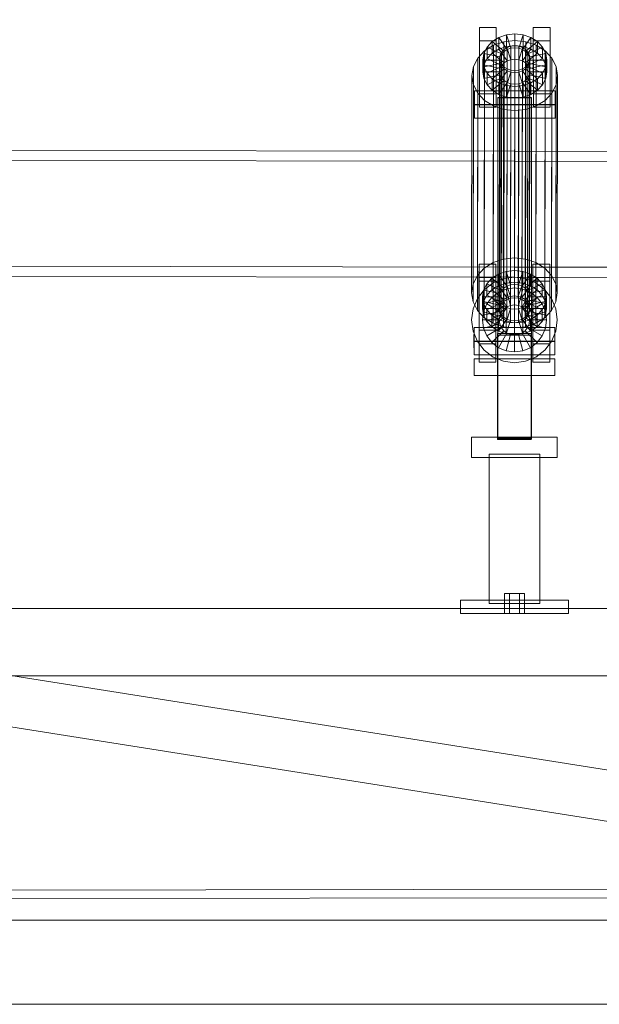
# Model space of a CAD drawing. Header units: millimetres. Extents: x -4738 to 65662, y -68080 to 6847.
# Tile 21 of 256: x 9026 to 9370, y -56250 to -55665. Entities that reach past the tile are written whole.
import ezdxf

# ---------------------------------------------------------------- set-up
doc = ezdxf.new("R2010")
doc.units = ezdxf.units.MM
doc.layers.add('COTAS_P', color=1, linetype='Continuous', lineweight=0)
doc.layers.add('R27_C10_CONJUNTO', color=7, linetype='Continuous', lineweight=0)
doc.dimstyles.new('R19_10', dxfattribs={"dimtxt": 25, "dimasz": 15, "dimexe": 15, "dimexo": 8, "dimgap": 10, "dimtad": 1, "dimtih": 1, "dimtoh": 1, "dimdsep": 46, "dimcen": 0.09, "dimadec": 0, "dimazin": 0, "dimtfac": 1, "dimtdec": 4, "dimtofl": 0, "dimtmove": 0, "dimatfit": 3, "dimfxl": 1, "dimtolj": 1, "dimtzin": 0, "dimarcsym": 0})

# ---------------------------------------------------------------- blocks, each defined once
blk = doc.blocks.new('DIM_R31_61')
at = {"layer": 'COTAS_P'}
for p, q in [((0, -55400), (15, -55395.5)), ((10475, -55400), (10460, -55395.5)), ((0, -56000), (0, -55400)), ((0, -55400), (10475, -55400)), ((0, -55400), (15, -55404.5)), ((10475, -55400), (10460, -55404.5)), ((10475, -56000), (10475, -55400))]:
    blk.add_line(p, q, dxfattribs=at)
blk.add_text('10475 P', height=25, dxfattribs=at).set_placement((5237.5, -55390))

msp = doc.modelspace()

# ---------------------------------------------------------------- linework, layer by layer
at = {"layer": 'R27_C10_CONJUNTO'}
for p, q in [((9299.174, -55677.933), (9299.186, -55669.903)), ((9299.186, -55669.903), (9309.186, -55669.903)), ((9299.186, -55669.903), (9299.216, -55709.222)), ((9309.186, -55669.903), (9309.174, -55677.933)), ((9309.216, -55709.222), (9309.186, -55669.903)), ((9331.174, -55677.933), (9331.186, -55669.903)), ((9331.186, -55669.903), (9341.186, -55669.903)), ((9331.186, -55669.903), (9331.216, -55709.222)), ((9341.186, -55669.903), (9341.174, -55677.933)), ((9341.216, -55709.222), (9341.186, -55669.903)), ((9306.756, -55678.311), (9310.689, -55675.838)), ((9310.689, -55675.838), (9310.678, -55682.721)), ((9310.689, -55675.838), (9315.27, -55674.283)), ((9315.695, -55682.932), (9310.689, -55675.838)), ((9315.27, -55674.283), (9315.26, -55681.166)), ((9315.27, -55674.283), (9320.188, -55673.753)), ((9317.865, -55682.196), (9315.27, -55674.283)), ((9320.188, -55673.753), (9320.177, -55680.636)), ((9320.194, -55681.944), (9320.188, -55673.753)), ((9320.188, -55673.753), (9325.106, -55674.283)), ((9322.523, -55682.196), (9325.106, -55674.283)), ((9324.695, -55682.932), (9329.689, -55675.838)), ((9325.106, -55674.283), (9325.095, -55681.166)), ((9325.106, -55674.283), (9329.689, -55675.838)), ((9329.689, -55675.838), (9329.678, -55682.721)), ((9329.689, -55675.838), (9333.626, -55678.311)), ((9309.174, -55677.933), (9299.174, -55677.933)), ((9299.203, -55717.252), (9299.174, -55677.933)), ((9301.844, -55685.288), (9303.739, -55681.535)), ((9302.213, -55683.782), (9307.471, -55680.475)), ((9303.739, -55681.535), (9303.728, -55688.418)), ((9303.739, -55681.535), (9306.756, -55678.311)), ((9312.402, -55685.631), (9303.739, -55681.535)), ((9306.756, -55678.311), (9306.745, -55685.194)), ((9313.831, -55684.104), (9306.756, -55678.311)), ((9307.471, -55680.475), (9307.272, -55809.53)), ((9307.471, -55680.475), (9313.596, -55678.396)), ((9309.174, -55677.933), (9309.203, -55717.252)), ((9315.26, -55681.166), (9310.678, -55682.721)), ((9313.596, -55678.396), (9313.396, -55807.451)), ((9313.596, -55678.396), (9320.169, -55677.687)), ((9313.833, -55682.956), (9315.696, -55681.785)), ((9320.177, -55680.636), (9315.26, -55681.166)), ((9315.26, -55681.166), (9317.854, -55689.078)), ((9315.696, -55681.785), (9315.465, -55831.488)), ((9315.696, -55681.785), (9317.866, -55681.048)), ((9317.866, -55681.048), (9317.635, -55830.752)), ((9320.194, -55681.944), (9317.865, -55682.196)), ((9317.866, -55681.048), (9320.196, -55680.797)), ((9320.196, -55680.797), (9319.964, -55830.5)), ((9320.169, -55677.687), (9319.97, -55806.742)), ((9320.169, -55677.687), (9326.744, -55678.396)), ((9325.095, -55681.166), (9320.177, -55680.636)), ((9320.177, -55680.636), (9320.183, -55688.827)), ((9320.183, -55688.827), (9320.194, -55681.944)), ((9322.523, -55682.196), (9320.194, -55681.944)), ((9320.196, -55680.797), (9322.525, -55681.048)), ((9322.525, -55681.048), (9322.294, -55830.752)), ((9325.095, -55681.166), (9322.513, -55689.078)), ((9322.525, -55681.048), (9324.696, -55681.785)), ((9324.696, -55681.785), (9324.465, -55831.488)), ((9324.696, -55681.785), (9326.561, -55682.956)), ((9329.678, -55682.721), (9325.095, -55681.166)), ((9326.744, -55678.396), (9326.544, -55807.451)), ((9326.559, -55684.104), (9333.626, -55678.311)), ((9326.744, -55678.396), (9332.871, -55680.475)), ((9327.991, -55685.631), (9336.648, -55681.535)), ((9341.174, -55677.933), (9331.174, -55677.933)), ((9331.203, -55717.252), (9331.174, -55677.933)), ((9332.871, -55680.475), (9332.672, -55809.53)), ((9332.871, -55680.475), (9338.134, -55683.782)), ((9333.626, -55678.311), (9333.615, -55685.194)), ((9333.626, -55678.311), (9336.648, -55681.535)), ((9336.648, -55681.535), (9336.637, -55688.418)), ((9336.648, -55681.535), (9338.549, -55685.288)), ((9341.174, -55677.933), (9341.203, -55717.252)), ((9298.18, -55688.091), (9302.213, -55683.782)), ((9301.199, -55689.317), (9301.844, -55685.288)), ((9301.844, -55685.288), (9301.833, -55692.171)), ((9311.505, -55687.409), (9301.844, -55685.288)), ((9302.213, -55683.782), (9302.014, -55812.836)), ((9306.745, -55685.194), (9303.728, -55688.418)), ((9310.678, -55682.721), (9306.745, -55685.194)), ((9306.745, -55685.194), (9313.821, -55690.987)), ((9310.678, -55682.721), (9315.684, -55689.815)), ((9311.505, -55687.409), (9311.199, -55689.317)), ((9311.201, -55688.17), (9311.506, -55686.261)), ((9311.506, -55686.261), (9311.275, -55835.965)), ((9311.494, -55694.291), (9311.505, -55687.409)), ((9312.402, -55685.631), (9311.505, -55687.409)), ((9311.506, -55686.261), (9312.404, -55684.483)), ((9312.404, -55684.483), (9312.173, -55834.187)), ((9312.392, -55692.513), (9312.402, -55685.631)), ((9313.831, -55684.104), (9312.402, -55685.631)), ((9312.404, -55684.483), (9313.833, -55682.956)), ((9313.833, -55682.956), (9313.602, -55832.66)), ((9313.821, -55690.987), (9313.831, -55684.104)), ((9315.695, -55682.932), (9313.831, -55684.104)), ((9315.684, -55689.815), (9315.695, -55682.932)), ((9317.865, -55682.196), (9315.695, -55682.932)), ((9317.854, -55689.078), (9317.865, -55682.196)), ((9322.513, -55689.078), (9322.523, -55682.196)), ((9324.695, -55682.932), (9322.523, -55682.196)), ((9329.678, -55682.721), (9324.684, -55689.815)), ((9324.684, -55689.815), (9324.695, -55682.932)), ((9326.559, -55684.104), (9324.695, -55682.932)), ((9326.561, -55682.956), (9326.33, -55832.66)), ((9326.549, -55690.987), (9326.559, -55684.104)), ((9333.615, -55685.194), (9326.549, -55690.987)), ((9327.991, -55685.631), (9326.559, -55684.104)), ((9326.561, -55682.956), (9327.993, -55684.483)), ((9327.993, -55684.483), (9327.761, -55834.187)), ((9327.98, -55692.513), (9327.991, -55685.631)), ((9328.891, -55687.409), (9327.991, -55685.631)), ((9327.993, -55684.483), (9328.893, -55686.261)), ((9328.893, -55686.261), (9328.661, -55835.965)), ((9328.881, -55694.291), (9328.891, -55687.409)), ((9328.891, -55687.409), (9338.549, -55685.288)), ((9329.199, -55689.317), (9328.891, -55687.409)), ((9328.893, -55686.261), (9329.201, -55688.17)), ((9333.615, -55685.194), (9329.678, -55682.721)), ((9336.637, -55688.418), (9333.615, -55685.194)), ((9338.134, -55683.782), (9337.935, -55812.836)), ((9338.134, -55683.782), (9342.174, -55688.091)), ((9338.549, -55685.288), (9338.538, -55692.171)), ((9338.549, -55685.288), (9339.199, -55689.317)), ((9294.785, -55698.494), (9295.647, -55693.109)), ((9295.647, -55693.109), (9295.447, -55822.163)), ((9295.647, -55693.109), (9298.18, -55688.091)), ((9298.18, -55688.091), (9297.981, -55817.145)), ((9301.199, -55689.317), (9301.189, -55696.2)), ((9301.833, -55692.171), (9301.189, -55696.2)), ((9311.199, -55689.317), (9301.199, -55689.317)), ((9301.85, -55693.345), (9301.199, -55689.317)), ((9303.728, -55688.418), (9301.833, -55692.171)), ((9301.833, -55692.171), (9311.494, -55694.291)), ((9301.85, -55693.345), (9301.839, -55700.228)), ((9311.507, -55691.225), (9301.85, -55693.345)), ((9303.751, -55697.099), (9301.85, -55693.345)), ((9303.728, -55688.418), (9312.392, -55692.513)), ((9312.408, -55693.003), (9303.751, -55697.099)), ((9311.201, -55688.17), (9310.97, -55837.873)), ((9311.189, -55696.2), (9311.199, -55689.317)), ((9311.199, -55689.317), (9311.507, -55691.225)), ((9311.509, -55690.078), (9311.201, -55688.17)), ((9311.509, -55690.078), (9311.278, -55839.781)), ((9311.494, -55694.291), (9312.392, -55692.513)), ((9311.497, -55698.108), (9311.507, -55691.225)), ((9311.507, -55691.225), (9312.408, -55693.003)), ((9312.41, -55691.856), (9311.509, -55690.078)), ((9312.41, -55691.856), (9312.178, -55841.559)), ((9312.392, -55692.513), (9313.821, -55690.987)), ((9312.397, -55699.886), (9312.408, -55693.003)), ((9312.408, -55693.003), (9313.839, -55694.53)), ((9313.841, -55693.383), (9312.41, -55691.856)), ((9313.841, -55693.383), (9313.61, -55843.086)), ((9313.821, -55690.987), (9315.684, -55689.815)), ((9315.706, -55694.554), (9313.841, -55693.383)), ((9315.684, -55689.815), (9317.854, -55689.078)), ((9317.854, -55689.078), (9320.183, -55688.827)), ((9320.183, -55688.827), (9322.513, -55689.078)), ((9322.513, -55689.078), (9324.684, -55689.815)), ((9324.684, -55689.815), (9326.549, -55690.987)), ((9326.569, -55693.383), (9324.706, -55694.554)), ((9326.569, -55693.383), (9326.338, -55843.086)), ((9326.549, -55690.987), (9327.98, -55692.513)), ((9326.567, -55694.53), (9327.996, -55693.003)), ((9327.998, -55691.856), (9326.569, -55693.383)), ((9327.998, -55691.856), (9327.767, -55841.559)), ((9336.637, -55688.418), (9327.98, -55692.513)), ((9327.98, -55692.513), (9328.881, -55694.291)), ((9327.986, -55699.886), (9327.996, -55693.003)), ((9327.996, -55693.003), (9328.894, -55691.225)), ((9327.996, -55693.003), (9336.66, -55697.099)), ((9328.896, -55690.078), (9327.998, -55691.856)), ((9328.896, -55690.078), (9328.664, -55839.781)), ((9338.538, -55692.171), (9328.881, -55694.291)), ((9328.883, -55698.108), (9328.894, -55691.225)), ((9328.894, -55691.225), (9329.199, -55689.317)), ((9328.894, -55691.225), (9338.555, -55693.345)), ((9329.201, -55688.17), (9328.896, -55690.078)), ((9328.97, -55837.873), (9329.201, -55688.17)), ((9329.199, -55689.317), (9329.189, -55696.2)), ((9339.199, -55689.317), (9329.199, -55689.317)), ((9338.538, -55692.171), (9336.637, -55688.418)), ((9338.555, -55693.345), (9336.66, -55697.099)), ((9339.189, -55696.2), (9338.538, -55692.171)), ((9338.555, -55693.345), (9338.544, -55700.228)), ((9339.199, -55689.317), (9338.555, -55693.345)), ((9339.189, -55696.2), (9339.199, -55689.317)), ((9342.174, -55688.091), (9341.975, -55817.145)), ((9342.174, -55688.091), (9344.716, -55693.109)), ((9344.716, -55693.109), (9344.516, -55822.163)), ((9344.716, -55693.109), (9345.585, -55698.494)), ((9294.785, -55698.494), (9294.586, -55827.548)), ((9295.655, -55703.879), (9294.785, -55698.494)), ((9301.189, -55696.2), (9311.189, -55696.2)), ((9301.189, -55696.2), (9301.839, -55700.228)), ((9301.839, -55700.228), (9311.497, -55698.108)), ((9303.751, -55697.099), (9303.74, -55703.982)), ((9306.773, -55700.322), (9303.751, -55697.099)), ((9313.839, -55694.53), (9306.773, -55700.322)), ((9315.704, -55695.701), (9310.71, -55702.795)), ((9311.189, -55696.2), (9311.494, -55694.291)), ((9311.497, -55698.108), (9311.189, -55696.2)), ((9312.397, -55699.886), (9311.497, -55698.108)), ((9313.829, -55701.413), (9313.839, -55694.53)), ((9313.839, -55694.53), (9315.704, -55695.701)), ((9317.875, -55696.438), (9315.293, -55704.35)), ((9315.706, -55694.554), (9315.474, -55844.257)), ((9315.694, -55702.584), (9315.704, -55695.701)), ((9315.704, -55695.701), (9317.875, -55696.438)), ((9317.877, -55695.291), (9315.706, -55694.554)), ((9317.877, -55695.291), (9317.646, -55844.994)), ((9317.865, -55703.321), (9317.875, -55696.438)), ((9317.875, -55696.438), (9320.205, -55696.689)), ((9320.207, -55695.542), (9317.877, -55695.291)), ((9320.207, -55695.542), (9319.975, -55845.245)), ((9320.194, -55703.572), (9320.205, -55696.689)), ((9320.205, -55696.689), (9322.534, -55696.438)), ((9320.205, -55696.689), (9320.211, -55704.881)), ((9322.536, -55695.291), (9320.207, -55695.542)), ((9322.536, -55695.291), (9322.304, -55844.994)), ((9322.523, -55703.321), (9322.534, -55696.438)), ((9322.534, -55696.438), (9324.704, -55695.701)), ((9322.534, -55696.438), (9325.128, -55704.35)), ((9324.706, -55694.554), (9322.536, -55695.291)), ((9324.706, -55694.554), (9324.474, -55844.257)), ((9324.694, -55702.584), (9324.704, -55695.701)), ((9324.704, -55695.701), (9326.567, -55694.53)), ((9324.704, -55695.701), (9329.71, -55702.795)), ((9326.557, -55701.413), (9326.567, -55694.53)), ((9326.567, -55694.53), (9333.643, -55700.322)), ((9328.883, -55698.108), (9327.986, -55699.886)), ((9328.881, -55694.291), (9329.189, -55696.2)), ((9329.189, -55696.2), (9328.883, -55698.108)), ((9338.544, -55700.228), (9328.883, -55698.108)), ((9329.189, -55696.2), (9339.189, -55696.2)), ((9336.66, -55697.099), (9333.643, -55700.322)), ((9336.66, -55697.099), (9336.649, -55703.982)), ((9338.544, -55700.228), (9339.189, -55696.2)), ((9345.585, -55698.494), (9344.724, -55703.879)), ((9345.386, -55827.548), (9345.585, -55698.494)), ((9295.655, -55703.879), (9295.455, -55832.934)), ((9298.196, -55708.897), (9295.655, -55703.879)), ((9301.839, -55700.228), (9303.74, -55703.982)), ((9303.74, -55703.982), (9312.397, -55699.886)), ((9303.74, -55703.982), (9306.762, -55707.205)), ((9306.773, -55700.322), (9306.762, -55707.205)), ((9306.762, -55707.205), (9313.829, -55701.413)), ((9310.71, -55702.795), (9306.773, -55700.322)), ((9310.699, -55709.678), (9315.694, -55702.584)), ((9310.71, -55702.795), (9310.699, -55709.678)), ((9315.293, -55704.35), (9310.71, -55702.795)), ((9313.829, -55701.413), (9312.397, -55699.886)), ((9315.694, -55702.584), (9313.829, -55701.413)), ((9315.283, -55711.233), (9317.865, -55703.321)), ((9315.293, -55704.35), (9315.283, -55711.233)), ((9320.211, -55704.881), (9315.293, -55704.35)), ((9317.865, -55703.321), (9315.694, -55702.584)), ((9320.194, -55703.572), (9317.865, -55703.321)), ((9322.523, -55703.321), (9320.194, -55703.572)), ((9320.201, -55711.764), (9320.194, -55703.572)), ((9320.211, -55704.881), (9320.201, -55711.764)), ((9325.128, -55704.35), (9320.211, -55704.881)), ((9324.694, -55702.584), (9322.523, -55703.321)), ((9325.118, -55711.233), (9322.523, -55703.321)), ((9326.557, -55701.413), (9324.694, -55702.584)), ((9329.699, -55709.678), (9324.694, -55702.584)), ((9325.128, -55704.35), (9325.118, -55711.233)), ((9329.71, -55702.795), (9325.128, -55704.35)), ((9327.986, -55699.886), (9326.557, -55701.413)), ((9333.632, -55707.205), (9326.557, -55701.413)), ((9336.649, -55703.982), (9327.986, -55699.886)), ((9329.71, -55702.795), (9329.699, -55709.678)), ((9333.643, -55700.322), (9329.71, -55702.795)), ((9333.643, -55700.322), (9333.632, -55707.205)), ((9333.632, -55707.205), (9336.649, -55703.982)), ((9336.649, -55703.982), (9338.544, -55700.228)), ((9344.724, -55703.879), (9342.19, -55708.897)), ((9344.724, -55703.879), (9344.524, -55832.934)), ((9296.202, -55715.614), (9296.215, -55707.584)), ((9296.215, -55707.584), (9344.215, -55707.584)), ((9296.215, -55707.584), (9296.221, -55715.775)), ((9298.196, -55708.897), (9297.996, -55837.952)), ((9302.236, -55713.206), (9298.196, -55708.897)), ((9299.216, -55709.222), (9299.203, -55717.252)), ((9309.216, -55709.222), (9299.216, -55709.222)), ((9306.762, -55707.205), (9310.699, -55709.678)), ((9309.203, -55717.252), (9309.216, -55709.222)), ((9310.699, -55709.678), (9315.283, -55711.233)), ((9315.283, -55711.233), (9320.201, -55711.764)), ((9320.201, -55711.764), (9325.118, -55711.233)), ((9325.118, -55711.233), (9329.699, -55709.678)), ((9329.699, -55709.678), (9333.632, -55707.205)), ((9331.216, -55709.222), (9331.203, -55717.252)), ((9341.216, -55709.222), (9331.216, -55709.222)), ((9342.19, -55708.897), (9338.157, -55713.206)), ((9341.203, -55717.252), (9341.216, -55709.222)), ((9342.19, -55708.897), (9341.99, -55837.952)), ((9344.215, -55707.584), (9344.202, -55715.614)), ((9344.221, -55715.775), (9344.215, -55707.584)), ((9344.202, -55715.614), (9296.202, -55715.614)), ((9296.208, -55723.805), (9296.202, -55715.614)), ((9296.221, -55715.775), (9296.208, -55723.805)), ((9344.221, -55715.775), (9296.221, -55715.775)), ((9302.236, -55713.206), (9302.036, -55842.261)), ((9307.499, -55716.513), (9302.236, -55713.206)), ((9307.499, -55716.513), (9307.299, -55845.567)), ((9313.626, -55718.591), (9307.499, -55716.513)), ((9310.208, -55711.726), (9310.208, -55711.471)), ((9310.208, -55711.471), (9330.208, -55711.471)), ((9310.211, -55914.086), (9310.208, -55711.471)), ((9330.208, -55711.726), (9310.208, -55711.726)), ((9310.211, -55914.341), (9310.208, -55711.726)), ((9332.899, -55716.513), (9326.774, -55718.591)), ((9330.208, -55711.471), (9330.208, -55711.726)), ((9330.211, -55914.086), (9330.208, -55711.471)), ((9330.208, -55711.726), (9330.211, -55914.341)), ((9332.899, -55716.513), (9332.699, -55845.567)), ((9338.157, -55713.206), (9332.899, -55716.513)), ((9338.157, -55713.206), (9337.957, -55842.261)), ((9344.202, -55715.614), (9344.208, -55723.805)), ((9344.208, -55723.805), (9344.221, -55715.775)), ((9299.203, -55717.252), (9309.203, -55717.252)), ((9313.626, -55718.591), (9313.427, -55847.646)), ((9320.201, -55719.3), (9313.626, -55718.591)), ((9320.201, -55719.3), (9320.001, -55848.355)), ((9326.774, -55718.591), (9320.201, -55719.3)), ((9326.774, -55718.591), (9326.575, -55847.646)), ((9331.203, -55717.252), (9341.203, -55717.252)), ((9296.208, -55723.805), (9344.208, -55723.805)), ((9320.116, -55743.384), (8870.116, -55742.689)), ((9320.009, -55812.214), (9320.116, -55743.384)), ((9320.116, -55743.384), (9320.106, -55749.384)), ((9770.116, -55744.08), (9320.116, -55743.384)), ((8870.106, -55748.688), (9320.106, -55749.384)), ((9320.106, -55749.384), (9320, -55818.214)), ((9320.106, -55749.384), (9770.106, -55750.08)), ((9298.956, -55818.459), (9298.969, -55810.429)), ((9298.969, -55810.429), (9308.969, -55810.429)), ((9298.969, -55810.429), (9298.998, -55849.748)), ((9307.272, -55809.53), (9302.014, -55812.836)), ((9313.396, -55807.451), (9307.272, -55809.53)), ((9308.969, -55810.429), (9308.956, -55818.459)), ((9308.998, -55849.748), (9308.969, -55810.429)), ((9319.97, -55806.742), (9313.396, -55807.451)), ((9326.544, -55807.451), (9319.97, -55806.742)), ((9332.672, -55809.53), (9326.544, -55807.451)), ((9330.956, -55818.459), (9330.969, -55810.429)), ((9330.969, -55810.429), (9340.969, -55810.429)), ((9330.969, -55810.429), (9330.998, -55849.748)), ((9337.935, -55812.836), (9332.672, -55809.53)), ((9340.969, -55810.429), (9340.956, -55818.459)), ((9340.998, -55849.748), (9340.969, -55810.429)), ((8870.009, -55811.518), (9320.009, -55812.214)), ((9302.014, -55812.836), (9297.981, -55817.145)), ((9306.539, -55818.837), (9310.472, -55816.364)), ((9310.472, -55816.364), (9310.461, -55823.247)), ((9310.472, -55816.364), (9315.053, -55814.809)), ((9315.477, -55823.458), (9310.472, -55816.364)), ((9315.053, -55814.809), (9315.042, -55821.692)), ((9315.053, -55814.809), (9319.97, -55814.279)), ((9317.647, -55822.722), (9315.053, -55814.809)), ((9319.97, -55814.279), (9319.96, -55821.162)), ((9319.976, -55822.47), (9319.97, -55814.279)), ((9319.97, -55814.279), (9324.888, -55814.809)), ((9320.009, -55812.214), (9770.009, -55812.909)), ((9322.306, -55822.722), (9324.888, -55814.809)), ((9324.477, -55823.458), (9329.472, -55816.364)), ((9324.888, -55814.809), (9324.878, -55821.692)), ((9324.888, -55814.809), (9329.472, -55816.364)), ((9329.472, -55816.364), (9329.461, -55823.247)), ((9329.472, -55816.364), (9333.409, -55818.837)), ((9341.975, -55817.145), (9337.935, -55812.836)), ((9320, -55818.214), (8870, -55817.518)), ((9295.447, -55822.163), (9294.586, -55827.548)), ((9297.981, -55817.145), (9295.447, -55822.163)), ((9308.956, -55818.459), (9298.956, -55818.459)), ((9298.986, -55857.778), (9298.956, -55818.459)), ((9299, -55820.614), (9309, -55820.614)), ((9299, -55820.614), (9299, -55868.614)), ((9301.626, -55825.815), (9303.522, -55822.061)), ((9302.039, -55825.653), (9307.3, -55821.617)), ((9303.522, -55822.061), (9303.511, -55828.944)), ((9303.522, -55822.061), (9306.539, -55818.837)), ((9312.185, -55826.157), (9303.522, -55822.061)), ((9306.539, -55818.837), (9306.528, -55825.72)), ((9313.614, -55824.63), (9306.539, -55818.837)), ((9307.3, -55821.617), (9313.426, -55819.079)), ((9308.956, -55818.459), (9308.986, -55857.778)), ((9309, -55868.614), (9309, -55820.614)), ((9315.042, -55821.692), (9310.461, -55823.247)), ((9313.426, -55819.079), (9320, -55818.214)), ((9319.96, -55821.162), (9315.042, -55821.692)), ((9315.042, -55821.692), (9317.637, -55829.604)), ((9324.878, -55821.692), (9319.96, -55821.162)), ((9319.96, -55821.162), (9319.966, -55829.353)), ((9770, -55818.909), (9320, -55818.214)), ((9320, -55818.214), (9326.574, -55819.079)), ((9324.878, -55821.692), (9322.295, -55829.604)), ((9329.461, -55823.247), (9324.878, -55821.692)), ((9326.342, -55824.63), (9333.409, -55818.837)), ((9326.574, -55819.079), (9332.7, -55821.617)), ((9327.773, -55826.157), (9336.431, -55822.061)), ((9340.956, -55818.459), (9330.956, -55818.459)), ((9330.986, -55857.778), (9330.956, -55818.459)), ((9331, -55820.614), (9341, -55820.614)), ((9331, -55820.614), (9331, -55868.614)), ((9332.7, -55821.617), (9337.961, -55825.653)), ((9333.409, -55818.837), (9333.398, -55825.72)), ((9333.409, -55818.837), (9336.431, -55822.061)), ((9336.431, -55822.061), (9336.42, -55828.944)), ((9336.431, -55822.061), (9338.332, -55825.815)), ((9340.956, -55818.459), (9340.986, -55857.778)), ((9341, -55868.614), (9341, -55820.614)), ((9344.516, -55822.163), (9341.975, -55817.145)), ((9345.386, -55827.548), (9344.516, -55822.163)), ((9294.586, -55827.548), (9295.455, -55832.934)), ((9298.003, -55830.914), (9302.039, -55825.653)), ((9300.982, -55829.843), (9301.626, -55825.815)), ((9301.626, -55825.815), (9301.616, -55832.697)), ((9311.287, -55827.935), (9301.626, -55825.815)), ((9306.528, -55825.72), (9303.511, -55828.944)), ((9310.461, -55823.247), (9306.528, -55825.72)), ((9306.528, -55825.72), (9313.603, -55831.513)), ((9306.565, -55830.179), (9310.5, -55827.159)), ((9310.461, -55823.247), (9315.467, -55830.341)), ((9310.5, -55827.159), (9315.082, -55825.261)), ((9315.5, -55835.819), (9310.5, -55827.159)), ((9311.287, -55827.935), (9310.982, -55829.843)), ((9311.277, -55834.818), (9311.287, -55827.935)), ((9312.185, -55826.157), (9311.287, -55827.935)), ((9312.174, -55833.039), (9312.185, -55826.157)), ((9313.614, -55824.63), (9312.185, -55826.157)), ((9313.603, -55831.513), (9313.614, -55824.63)), ((9315.477, -55823.458), (9313.614, -55824.63)), ((9315.082, -55825.261), (9320, -55824.614)), ((9317.671, -55834.92), (9315.082, -55825.261)), ((9315.467, -55830.341), (9315.477, -55823.458)), ((9317.647, -55822.722), (9315.477, -55823.458)), ((9317.637, -55829.604), (9317.647, -55822.722)), ((9319.976, -55822.47), (9317.647, -55822.722)), ((9319.966, -55829.353), (9319.976, -55822.47)), ((9322.306, -55822.722), (9319.976, -55822.47)), ((9320, -55834.614), (9320, -55824.614)), ((9320, -55824.614), (9324.918, -55825.261)), ((9322.295, -55829.604), (9322.306, -55822.722)), ((9324.477, -55823.458), (9322.306, -55822.722)), ((9322.329, -55834.92), (9324.918, -55825.261)), ((9329.461, -55823.247), (9324.467, -55830.341)), ((9324.467, -55830.341), (9324.477, -55823.458)), ((9326.342, -55824.63), (9324.477, -55823.458)), ((9324.5, -55835.819), (9329.5, -55827.159)), ((9324.918, -55825.261), (9329.5, -55827.159)), ((9326.331, -55831.513), (9326.342, -55824.63)), ((9333.398, -55825.72), (9326.331, -55831.513)), ((9327.773, -55826.157), (9326.342, -55824.63)), ((9327.763, -55833.039), (9327.773, -55826.157)), ((9328.674, -55827.935), (9327.773, -55826.157)), ((9328.663, -55834.818), (9328.674, -55827.935)), ((9328.674, -55827.935), (9338.332, -55825.815)), ((9328.982, -55829.843), (9328.674, -55827.935)), ((9333.398, -55825.72), (9329.461, -55823.247)), ((9329.5, -55827.159), (9333.435, -55830.179)), ((9336.42, -55828.944), (9333.398, -55825.72)), ((9337.961, -55825.653), (9341.997, -55830.914)), ((9338.332, -55825.815), (9338.321, -55832.697)), ((9338.332, -55825.815), (9338.982, -55829.843)), ((9344.524, -55832.934), (9345.386, -55827.548)), ((9295.455, -55832.934), (9297.996, -55837.952)), ((9295.465, -55837.04), (9298.003, -55830.914)), ((9300.982, -55829.843), (9300.971, -55836.726)), ((9301.616, -55832.697), (9300.971, -55836.726)), ((9310.982, -55829.843), (9300.982, -55829.843)), ((9301.632, -55833.871), (9300.982, -55829.843)), ((9303.511, -55828.944), (9301.616, -55832.697)), ((9301.616, -55832.697), (9311.277, -55834.818)), ((9301.632, -55833.871), (9301.622, -55840.754)), ((9311.29, -55831.751), (9301.632, -55833.871)), ((9303.533, -55837.625), (9301.632, -55833.871)), ((9303.511, -55828.944), (9312.174, -55833.039)), ((9312.191, -55833.529), (9303.533, -55837.625)), ((9303.546, -55834.114), (9306.565, -55830.179)), ((9313.636, -55837.25), (9306.565, -55830.179)), ((9310.971, -55836.726), (9310.982, -55829.843)), ((9310.982, -55829.843), (9311.29, -55831.751)), ((9311.277, -55834.818), (9312.174, -55833.039)), ((9311.279, -55838.634), (9311.29, -55831.751)), ((9311.29, -55831.751), (9312.191, -55833.529)), ((9313.602, -55832.66), (9312.173, -55834.187)), ((9312.174, -55833.039), (9313.603, -55831.513)), ((9312.18, -55840.412), (9312.191, -55833.529)), ((9312.191, -55833.529), (9313.622, -55835.056)), ((9315.465, -55831.488), (9313.602, -55832.66)), ((9313.603, -55831.513), (9315.467, -55830.341)), ((9317.635, -55830.752), (9315.465, -55831.488)), ((9315.467, -55830.341), (9317.637, -55829.604)), ((9319.964, -55830.5), (9317.635, -55830.752)), ((9317.637, -55829.604), (9319.966, -55829.353)), ((9322.294, -55830.752), (9319.964, -55830.5)), ((9319.966, -55829.353), (9322.295, -55829.604)), ((9324.465, -55831.488), (9322.294, -55830.752)), ((9322.295, -55829.604), (9324.467, -55830.341)), ((9326.33, -55832.66), (9324.465, -55831.488)), ((9324.467, -55830.341), (9326.331, -55831.513)), ((9327.761, -55834.187), (9326.33, -55832.66)), ((9326.331, -55831.513), (9327.763, -55833.039)), ((9326.35, -55835.056), (9327.779, -55833.529)), ((9326.364, -55837.25), (9333.435, -55830.179)), ((9336.42, -55828.944), (9327.763, -55833.039)), ((9327.763, -55833.039), (9328.663, -55834.818)), ((9327.768, -55840.412), (9327.779, -55833.529)), ((9327.779, -55833.529), (9328.677, -55831.751)), ((9327.779, -55833.529), (9336.442, -55837.625)), ((9338.321, -55832.697), (9328.663, -55834.818)), ((9328.666, -55838.634), (9328.677, -55831.751)), ((9328.677, -55831.751), (9328.982, -55829.843)), ((9328.677, -55831.751), (9338.338, -55833.871)), ((9328.982, -55829.843), (9328.971, -55836.726)), ((9338.982, -55829.843), (9328.982, -55829.843)), ((9333.435, -55830.179), (9336.454, -55834.114)), ((9338.321, -55832.697), (9336.42, -55828.944)), ((9338.338, -55833.871), (9336.442, -55837.625)), ((9338.971, -55836.726), (9338.321, -55832.697)), ((9338.338, -55833.871), (9338.327, -55840.754)), ((9338.982, -55829.843), (9338.338, -55833.871)), ((9338.971, -55836.726), (9338.982, -55829.843)), ((9341.99, -55837.952), (9344.524, -55832.934)), ((9341.997, -55830.914), (9344.535, -55837.04)), ((9294.6, -55843.614), (9295.465, -55837.04)), ((9297.996, -55837.952), (9302.036, -55842.261)), ((9300.971, -55836.726), (9310.971, -55836.726)), ((9300.971, -55836.726), (9301.622, -55840.754)), ((9301, -55843.614), (9301.647, -55838.696)), ((9301.622, -55840.754), (9311.279, -55838.634)), ((9301.647, -55838.696), (9303.546, -55834.114)), ((9311.307, -55841.284), (9301.647, -55838.696)), ((9303.533, -55837.625), (9303.523, -55844.508)), ((9306.555, -55840.848), (9303.533, -55837.625)), ((9312.206, -55839.114), (9303.546, -55834.114)), ((9313.622, -55835.056), (9306.555, -55840.848)), ((9315.487, -55836.227), (9310.492, -55843.321)), ((9311.275, -55835.965), (9310.97, -55837.873)), ((9310.97, -55837.873), (9311.278, -55839.781)), ((9310.971, -55836.726), (9311.277, -55834.818)), ((9311.279, -55838.634), (9310.971, -55836.726)), ((9312.173, -55834.187), (9311.275, -55835.965)), ((9311.278, -55839.781), (9312.178, -55841.559)), ((9312.18, -55840.412), (9311.279, -55838.634)), ((9311.307, -55841.284), (9312.206, -55839.114)), ((9312.206, -55839.114), (9313.636, -55837.25)), ((9313.611, -55841.939), (9313.622, -55835.056)), ((9313.622, -55835.056), (9315.487, -55836.227)), ((9313.636, -55837.25), (9315.5, -55835.819)), ((9317.658, -55836.964), (9315.076, -55844.876)), ((9315.476, -55843.11), (9315.487, -55836.227)), ((9315.487, -55836.227), (9317.658, -55836.964)), ((9315.5, -55835.819), (9317.671, -55834.92)), ((9317.647, -55843.847), (9317.658, -55836.964)), ((9317.658, -55836.964), (9319.988, -55837.215)), ((9317.671, -55834.92), (9320, -55834.614)), ((9319.977, -55844.098), (9319.988, -55837.215)), ((9319.988, -55837.215), (9322.317, -55836.964)), ((9319.988, -55837.215), (9319.994, -55845.407)), ((9320, -55834.614), (9322.329, -55834.92)), ((9322.306, -55843.847), (9322.317, -55836.964)), ((9322.317, -55836.964), (9324.487, -55836.227)), ((9322.317, -55836.964), (9324.911, -55844.876)), ((9322.329, -55834.92), (9324.5, -55835.819)), ((9324.476, -55843.11), (9324.487, -55836.227)), ((9324.487, -55836.227), (9326.35, -55835.056)), ((9324.487, -55836.227), (9329.492, -55843.321)), ((9324.5, -55835.819), (9326.364, -55837.25)), ((9326.339, -55841.939), (9326.35, -55835.056)), ((9326.35, -55835.056), (9333.425, -55840.848)), ((9326.364, -55837.25), (9327.794, -55839.114)), ((9328.661, -55835.965), (9327.761, -55834.187)), ((9327.767, -55841.559), (9328.664, -55839.781)), ((9328.666, -55838.634), (9327.768, -55840.412)), ((9327.794, -55839.114), (9336.454, -55834.114)), ((9327.794, -55839.114), (9328.693, -55841.284)), ((9328.97, -55837.873), (9328.661, -55835.965)), ((9328.663, -55834.818), (9328.971, -55836.726)), ((9328.664, -55839.781), (9328.97, -55837.873)), ((9328.971, -55836.726), (9328.666, -55838.634)), ((9338.327, -55840.754), (9328.666, -55838.634)), ((9328.693, -55841.284), (9338.353, -55838.696)), ((9328.971, -55836.726), (9338.971, -55836.726)), ((9336.442, -55837.625), (9333.425, -55840.848)), ((9336.442, -55837.625), (9336.432, -55844.508)), ((9336.454, -55834.114), (9338.353, -55838.696)), ((9337.957, -55842.261), (9341.99, -55837.952)), ((9338.327, -55840.754), (9338.971, -55836.726)), ((9338.353, -55838.696), (9339, -55843.614)), ((9344.535, -55837.04), (9345.4, -55843.614)), ((9295.465, -55850.188), (9294.6, -55843.614)), ((9311, -55843.614), (9301, -55843.614)), ((9301.647, -55848.531), (9301, -55843.614)), ((9301.622, -55840.754), (9303.523, -55844.508)), ((9302.036, -55842.261), (9307.299, -55845.567)), ((9303.523, -55844.508), (9312.18, -55840.412)), ((9303.523, -55844.508), (9306.545, -55847.731)), ((9306.555, -55840.848), (9306.545, -55847.731)), ((9306.545, -55847.731), (9313.611, -55841.939)), ((9310.492, -55843.321), (9306.555, -55840.848)), ((9307.299, -55845.567), (9313.427, -55847.646)), ((9310.482, -55850.204), (9315.476, -55843.11)), ((9310.492, -55843.321), (9310.482, -55850.204)), ((9315.076, -55844.876), (9310.492, -55843.321)), ((9311, -55843.614), (9311.307, -55841.284)), ((9311.307, -55845.943), (9311, -55843.614)), ((9312.178, -55841.559), (9313.61, -55843.086)), ((9313.611, -55841.939), (9312.18, -55840.412)), ((9313.61, -55843.086), (9315.474, -55844.257)), ((9315.476, -55843.11), (9313.611, -55841.939)), ((9315.065, -55851.759), (9317.647, -55843.847)), ((9315.076, -55844.876), (9315.065, -55851.759)), ((9319.994, -55845.407), (9315.076, -55844.876)), ((9315.474, -55844.257), (9317.646, -55844.994)), ((9317.647, -55843.847), (9315.476, -55843.11)), ((9317.646, -55844.994), (9319.975, -55845.245)), ((9319.977, -55844.098), (9317.647, -55843.847)), ((9319.975, -55845.245), (9322.304, -55844.994)), ((9322.306, -55843.847), (9319.977, -55844.098)), ((9319.983, -55852.29), (9319.977, -55844.098)), ((9319.994, -55845.407), (9319.983, -55852.29)), ((9324.911, -55844.876), (9319.994, -55845.407)), ((9322.304, -55844.994), (9324.474, -55844.257)), ((9324.476, -55843.11), (9322.306, -55843.847)), ((9324.9, -55851.759), (9322.306, -55843.847)), ((9324.474, -55844.257), (9326.338, -55843.086)), ((9326.339, -55841.939), (9324.476, -55843.11)), ((9329.482, -55850.204), (9324.476, -55843.11)), ((9324.911, -55844.876), (9324.9, -55851.759)), ((9329.492, -55843.321), (9324.911, -55844.876)), ((9326.338, -55843.086), (9327.767, -55841.559)), ((9327.768, -55840.412), (9326.339, -55841.939)), ((9333.415, -55847.731), (9326.339, -55841.939)), ((9326.575, -55847.646), (9332.699, -55845.567)), ((9336.432, -55844.508), (9327.768, -55840.412)), ((9328.693, -55841.284), (9329, -55843.614)), ((9329, -55843.614), (9328.693, -55845.943)), ((9339, -55843.614), (9329, -55843.614)), ((9329.492, -55843.321), (9329.482, -55850.204)), ((9333.425, -55840.848), (9329.492, -55843.321)), ((9332.699, -55845.567), (9337.957, -55842.261)), ((9333.425, -55840.848), (9333.415, -55847.731)), ((9333.415, -55847.731), (9336.432, -55844.508)), ((9336.432, -55844.508), (9338.327, -55840.754)), ((9339, -55843.614), (9338.353, -55848.531)), ((9345.4, -55843.614), (9344.535, -55850.188)), ((9298.003, -55856.314), (9295.465, -55850.188)), ((9295.985, -55856.14), (9295.997, -55848.11)), ((9295.997, -55848.11), (9343.997, -55848.11)), ((9295.997, -55848.11), (9296.003, -55856.301)), ((9298.998, -55849.748), (9298.986, -55857.778)), ((9308.998, -55849.748), (9298.998, -55849.748)), ((9311.307, -55845.943), (9301.647, -55848.531)), ((9303.546, -55853.114), (9301.647, -55848.531)), ((9312.206, -55848.114), (9303.546, -55853.114)), ((9306.545, -55847.731), (9310.482, -55850.204)), ((9313.636, -55849.978), (9306.565, -55857.049)), ((9308.986, -55857.778), (9308.998, -55849.748)), ((9310.482, -55850.204), (9315.065, -55851.759)), ((9315.5, -55851.408), (9310.5, -55860.068)), ((9312.206, -55848.114), (9311.307, -55845.943)), ((9313.636, -55849.978), (9312.206, -55848.114)), ((9313.427, -55847.646), (9320.001, -55848.355)), ((9315.5, -55851.408), (9313.636, -55849.978)), ((9317.671, -55852.307), (9315.5, -55851.408)), ((9320.001, -55848.355), (9326.575, -55847.646)), ((9324.5, -55851.408), (9322.329, -55852.307)), ((9326.364, -55849.978), (9324.5, -55851.408)), ((9324.5, -55851.408), (9329.5, -55860.068)), ((9324.9, -55851.759), (9329.482, -55850.204)), ((9327.794, -55848.114), (9326.364, -55849.978)), ((9326.364, -55849.978), (9333.435, -55857.049)), ((9328.693, -55845.943), (9327.794, -55848.114)), ((9327.794, -55848.114), (9336.454, -55853.114)), ((9328.693, -55845.943), (9338.353, -55848.531)), ((9329.482, -55850.204), (9333.415, -55847.731)), ((9330.998, -55849.748), (9330.986, -55857.778)), ((9340.998, -55849.748), (9330.998, -55849.748)), ((9338.353, -55848.531), (9336.454, -55853.114)), ((9340.986, -55857.778), (9340.998, -55849.748)), ((9344.535, -55850.188), (9341.997, -55856.314)), ((9343.997, -55848.11), (9343.985, -55856.14)), ((9344.003, -55856.301), (9343.997, -55848.11)), ((9343.985, -55856.14), (9295.985, -55856.14)), ((9295.991, -55864.331), (9295.985, -55856.14)), ((9296.003, -55856.301), (9295.991, -55864.331)), ((9344.003, -55856.301), (9296.003, -55856.301)), ((9302.039, -55861.574), (9298.003, -55856.314)), ((9306.565, -55857.049), (9303.546, -55853.114)), ((9310.5, -55860.068), (9306.565, -55857.049)), ((9309.991, -55851.71), (9329.991, -55851.709)), ((9309.991, -55852.54), (9309.991, -55851.71)), ((9309.994, -55913.799), (9309.991, -55851.71)), ((9329.991, -55852.539), (9309.991, -55852.54)), ((9309.994, -55914.629), (9309.991, -55852.54)), ((9315.065, -55851.759), (9319.983, -55852.29)), ((9317.671, -55852.307), (9315.082, -55861.966)), ((9320, -55852.614), (9317.671, -55852.307)), ((9319.983, -55852.29), (9324.9, -55851.759)), ((9322.329, -55852.307), (9320, -55852.614)), ((9320, -55852.614), (9320, -55862.614)), ((9322.329, -55852.307), (9324.918, -55861.966)), ((9333.435, -55857.049), (9329.5, -55860.068)), ((9329.991, -55851.709), (9329.991, -55852.539)), ((9329.994, -55913.798), (9329.991, -55851.709)), ((9329.991, -55852.539), (9329.994, -55914.628)), ((9336.454, -55853.114), (9333.435, -55857.049)), ((9341.997, -55856.314), (9337.961, -55861.574)), ((9343.985, -55856.14), (9343.991, -55864.331)), ((9343.991, -55864.331), (9344.003, -55856.301)), ((9298.986, -55857.778), (9308.986, -55857.778)), ((9307.3, -55865.611), (9302.039, -55861.574)), ((9315.082, -55861.966), (9310.5, -55860.068)), ((9320, -55862.614), (9315.082, -55861.966)), ((9324.918, -55861.966), (9320, -55862.614)), ((9329.5, -55860.068), (9324.918, -55861.966)), ((9330.986, -55857.778), (9340.986, -55857.778)), ((9337.961, -55861.574), (9332.7, -55865.611)), ((9295.991, -55864.331), (9343.991, -55864.331)), ((9296, -55866.614), (9344, -55866.614)), ((9296, -55866.614), (9296, -55876.614)), ((9299, -55868.614), (9309, -55868.614)), ((9313.426, -55868.148), (9307.3, -55865.611)), ((9330, -55866.614), (9310, -55866.614)), ((9310, -55914.214), (9310, -55866.614)), ((9320, -55869.014), (9313.426, -55868.148)), ((9326.574, -55868.148), (9320, -55869.014)), ((9332.7, -55865.611), (9326.574, -55868.148)), ((9330, -55866.614), (9330, -55914.214)), ((9331, -55868.614), (9341, -55868.614)), ((9344, -55876.614), (9344, -55866.614)), ((9296, -55876.614), (9344, -55876.614)), ((9294.6, -55913.214), (9345.4, -55913.214)), ((9294.6, -55913.214), (9294.6, -55925.214)), ((9329.994, -55913.798), (9309.994, -55913.799)), ((9309.994, -55913.799), (9309.994, -55914.629)), ((9309.994, -55914.629), (9329.994, -55914.628)), ((9330, -55914.214), (9310, -55914.214)), ((9330.211, -55914.086), (9310.211, -55914.086)), ((9310.211, -55914.086), (9310.211, -55914.341)), ((9310.211, -55914.341), (9330.211, -55914.341)), ((9329.994, -55914.628), (9329.994, -55913.798)), ((9330.211, -55914.341), (9330.211, -55914.086)), ((9345.4, -55925.214), (9345.4, -55913.214)), ((9294.6, -55925.214), (9345.4, -55925.214)), ((9305, -55923.214), (9335, -55923.214)), ((9305, -55923.214), (9305, -56012)), ((9335, -56012), (9335, -55923.214)), ((9314, -56006), (9317, -56006)), ((9314, -56006), (9314, -56018)), ((9317, -56006), (9323, -56006)), ((9317, -56018), (9317, -56006)), ((9323, -56006), (9326, -56006)), ((9323, -56018), (9323, -56006)), ((9326, -56018), (9326, -56006)), ((8800, -56015), (10000, -56015)), ((9288, -56010), (9352, -56010)), ((9288, -56010), (9288, -56018)), ((9305, -56012), (9335, -56012)), ((9352, -56018), (9352, -56010)), ((8802.346, -56020.185), (10002.346, -56210.185)), ((9288, -56018), (9352, -56018)), ((9317, -56018), (9314, -56018)), ((9317, -56018), (9323, -56018)), ((9323, -56018), (9326, -56018)), ((8797.654, -56049.815), (9997.654, -56239.815)), ((8800, -56055), (10000, -56055)), ((0.303, -56196.2), (10475.278, -56180)), ((0.311, -56201.2), (10475.286, -56185)), ((8800, -56200), (10000, -56200)), ((8800, -56250), (10000, -56250))]:
    msp.add_line(p, q, dxfattribs=at)

# ---------------------------------------------------------------- dimensions: what is measured, and where the dimension line sits
at = {"layer": 'COTAS_P'}
dim = msp.add_aligned_dim(p1=(0, -56000), p2=(10475, -56000), distance=600, text='<> P', dimstyle='R19_10', dxfattribs=at)
dim.commit()
dim.dimension.update_dxf_attribs({"geometry": 'DIM_R31_61', "text_midpoint": (5237.5, -55400)})

doc.saveas('drawing.dxf')
